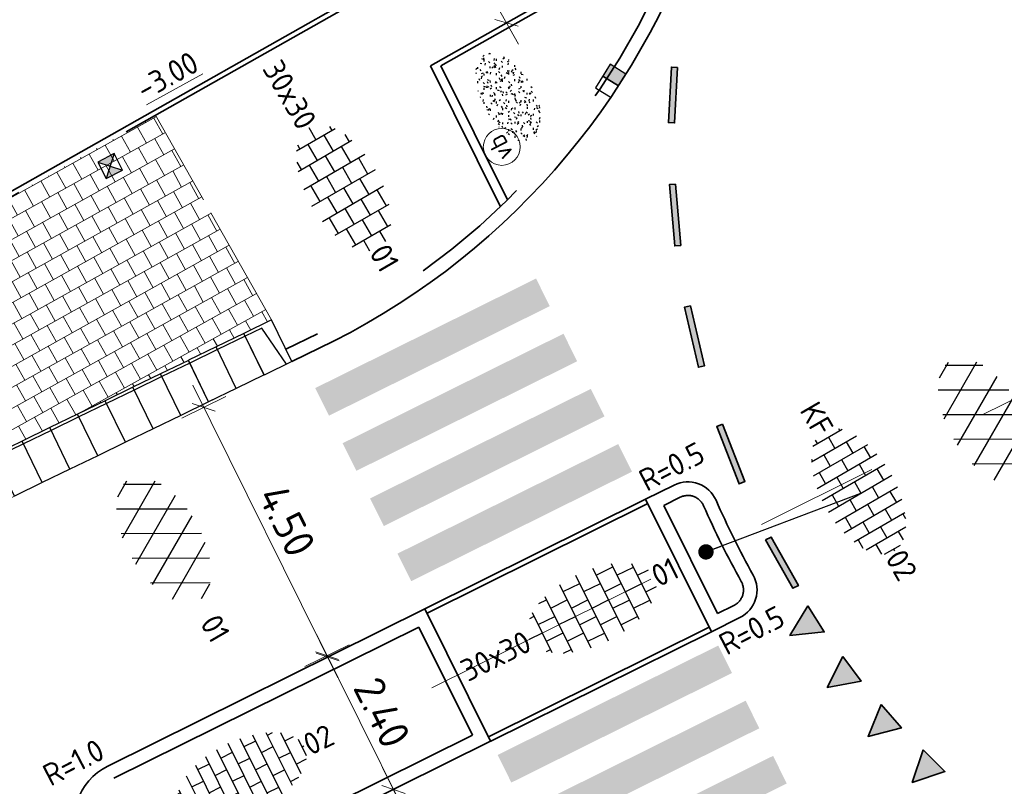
# Model space of a CAD drawing. Header units: metres. Extents: x 111691 to 117439, y 474133 to 478789.
# Tile 96 of 127: x 114183 to 114199, y 476784 to 476797. Entities that reach past the tile are written whole.
import ezdxf
from ezdxf.enums import TextEntityAlignment as Align

# ---------------------------------------------------------------- set-up
doc = ezdxf.new("R2010")
doc.units = ezdxf.units.M
for name, pattern in [('AM-AS', [16, 10, -2, 2, -2]), ('VH-OPSLUITBAND_80X200', [14, 8, -2, 2, -2]), ('VH-RWSBAND', [24, 10, -2, 2, -2, 2, -2, 2, -2]), ('XX-HIDDEN', [4, 2, -2])]:
    doc.linetypes.add(name, pattern=pattern)
doc.layers.get('Defpoints').update_dxf_attribs({"lineweight": 25})
doc.layers.add('N-WE-AM-AS_WEG-G', color=10, linetype='AM-AS', lineweight=18, plot=False)
for name, color, linetype, lineweight in [('N-WE-GR-GRAS-S', 60, 'Continuous', 25), ('N-WE-IE-MEUBILAIR_WEGMEUBILAIR_PAAL-S', 7, 'Continuous', 25), ('N-WE-RI-HWA_KOLK-S', 150, 'Continuous', 25), ('N-WE-VH-HOOGTELABEL-T18', 2, 'Continuous', 18), ('N-WE-VH-KANTOPSLUITING-T18', 10, 'Continuous', 18), ('N-WE-VH-KANTOPSLUITING_ELEMENT_INRIT-S', 1, 'Continuous', 30), ('N-WE-VH-KANTOPSLUITING_OPSLUITBAND_80X200-G', 150, 'VH-OPSLUITBAND_80X200', 35), ('N-WE-VH-KANTOPSLUITING_TROTTOIRBAND_RWS_110 220-G', 210, 'VH-RWSBAND', 35), ('N-WE-VH-KANTOPSLUITING_VOORKANTBAND-G', 7, 'Continuous', 35), ('N-WE-VH-MARKERING_VOP-A', 7, 'Continuous', 25), ('N-WE-VH-MATERIAALGRENS-G', 7, 'XX-HIDDEN', 18), ('N-WE-VH-VERHARDING_ASFALT-S', 7, 'Continuous', 25), ('N-WE-VH-VERHARDING_BETONSTRAATSTEEN-S', 7, 'Continuous', 25), ('N-WE-VH-VERHARDING_TEGEL-S', 7, 'Continuous', 25), ('N-WE-VH-VERHARDING_TEGEL60-A', 252, 'Continuous', 18), ('N-WE-VW-MARKERING-G', 7, 'Continuous', 35), ('X-XX-AL-AANPIJLING-M', 7, 'Continuous', 18), ('X-XX-AL-AANPIJLING_SYMBOLEN-T25', 7, 'Continuous', 25)]:
    doc.layers.add(name, color=color, linetype=linetype, lineweight=lineweight)
doc.layers.add('N-WE-VW-MARKERING_DWARS_DRIEHOEK_5050-A', color=7, linetype='Continuous')
doc.layers.add('N-WE-VW-MARKERING_LANGS_STREEP_11_010-A', color=7, linetype='Continuous')
doc.styles.add('ISO', font='NLCS-ISO.ttf')
doc.styles.add('NLCS-ISO', font='NLCS-ISO.ttf')
doc.styles.add('NLCS-ISO-ANNOTATIEF-T25', font='NLCS-ISO.ttf', dxfattribs={"height": 2.5})
doc.styles.add('NLCS-ISO-M200-T18', font='NLCS-ISO.ttf', dxfattribs={"height": 0.36})
doc.dimstyles.new('M200T25-PIJL', dxfattribs={"dimscale": 0.2, "dimtxt": 2.5, "dimasz": 2, "dimexe": 1, "dimexo": 0.25, "dimgap": 0.75, "dimtad": 1, "dimzin": 0, "dimdsep": 46, "dimtxsty": 'ISO', "dimcen": 0, "dimdle": 1, "dimse1": 1, "dimse2": 1, "dimclrt": 2, "dimazin": 0, "dimtfac": 1, "dimtdec": 4, "dimtmove": 2, "dimatfit": 3, "dimfxl": 1, "dimtolj": 1, "dimtzin": 0, "dimarcsym": 0})
doc.dimstyles.new('NLCS-ANNOTATIEF-T25-SCHRAP_L2_H1', dxfattribs={"dimtxt": 2.5, "dimasz": 1.4, "dimexe": 2, "dimexo": 2, "dimgap": 0.7, "dimtad": 1, "dimzin": 0, "dimdsep": 46, "dimtxsty": 'NLCS-ISO-ANNOTATIEF-T25', "dimblk": 'OBLIQUE', "dimcen": 0, "dimdle": 2, "dimclrd": 256, "dimclre": 256, "dimclrt": 256, "dimadec": 1, "dimazin": 0, "dimtfac": 1, "dimtdec": 3, "dimtofl": 0, "dimtmove": 0, "dimatfit": 3, "dimldrblk": 'OBLIQUE', "dimfxl": 2, "dimfxlon": 1, "dimtfillclr": 256, "dimtolj": 1, "dimtzin": 0, "dimlwd": -1, "dimlwe": -1, "dimarcsym": 0})

# ---------------------------------------------------------------- blocks, each defined once
blk = doc.blocks.new('N-SVH-INRITELEMENT_130 150_180X750X500_RECHTS')
for p, q in [((0, 0), (0, 0.75)), ((0.5, 0.75), (0, 0.75)), ((0.3, 0.7), (0, 0.7)), ((0.405, 0), (0.3, 0.7)), ((0.5, 0), (0.5, 0.75)), ((0.5, 0), (0, 0))]:
    blk.add_line(p, q)
blk = doc.blocks.new('N-SVH-INRITELEMENT_130 150_180X750X500_MIDDEN')
for p, q in [((0, 0), (0, 0.75)), ((0.5, 0.75), (0, 0.75)), ((0.5, 0.7), (0, 0.7)), ((0.5, 0), (0.5, 0.75)), ((0.5, 0), (0, 0))]:
    blk.add_line(p, q)
blk = doc.blocks.new('_Oblique')
at = {"color": 0, "linetype": 'ByBlock', "lineweight": -2}
blk.add_line((-0.5, -0.5), (0.5, 0.5), dxfattribs=at)
blk = doc.blocks.new('*D274')
at = {"layer": 'Defpoints', "color": 0, "transparency": 16777216}
for p in [(114190.464, 476797.865), (114189.23, 476797.167), (114189.969, 476795.861)]:
    blk.add_point(p, dxfattribs=at)
at = {"layer": 'X-XX-AL-AANPIJLING-M', "transparency": 16777216}
for p, q in [((114191.399, 476796.211), (114190.267, 476798.213)), ((114190.116, 476797.668), (114190.812, 476798.062)), ((114190.854, 476796.362), (114191.551, 476796.756))]:
    blk.add_line(p, q, dxfattribs=at)
at = {"layer": 'X-XX-AL-AANPIJLING-M', "transparency": 16777216, "xscale": 0.28, "yscale": 0.28, "zscale": 0.28}
for p, rotation in [((114190.464, 476797.865), 119.4960953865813), ((114191.202, 476796.559), 299.4960953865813)]:
    blk.add_blockref('_Oblique', p, dxfattribs=dict(at, rotation=rotation))
at = {"layer": 'X-XX-AL-AANPIJLING-M', "transparency": 16777216, "insert": (114191.173, 476797.404), "char_height": 0.5, "attachment_point": 5, "rotation": 299.4961, "style": 'NLCS-ISO-ANNOTATIEF-T25', "bg_fill": 3, "box_fill_scale": 1.1, "bg_fill_color": 256, "bg_fill_true_color": 13158600, "bg_fill_transparency": 0}
blk.add_mtext('\\A1;1.50', dxfattribs=at)
blk = doc.blocks.new('SVH-ASFALT-SO')
at = {"ltscale": 0.1}
for p, q in [((-1.91, 0.692), (0.948, 5.641)), ((0, 0), (3.268, 5.66)), ((4.868, 0.122), (1.647, 5.7)), ((-3.364, 2.174), (-1.828, 4.834)), ((2.754, -0.217), (-0.469, 5.365)), ((2.176, -0.232), (5.322, 5.217)), ((6.701, 0.946), (4.043, 5.55)), ((0.361, -0.072), (-2.305, 4.546)), ((4.657, 0.065), (7.07, 4.246)), ((7.828, 2.995), (7.146, 4.176)), ((-2.72, 1.264), (-3.454, 2.536))]:
    blk.add_line(p, q, dxfattribs=at)
at = {"style": 'NLCS-ISO'}
blk.add_attdef('KLEUR', text='', height=1.8, dxfattribs=at).set_placement((9.486, 2.741), align=Align.MIDDLE_LEFT)
at = {"style": 'NLCS-ISO', "flags": 1}
blk.add_attdef('FUNCTIE', text='', height=1.8, dxfattribs=at).set_placement((0.116, -3.585), align=Align.MIDDLE_CENTER)
blk = doc.blocks.new('SVH-BSS_KEIFORMAAT_HALFST-SO')
at = {"ltscale": 0.1}
for p, q in [((-3.15, -2.631), (-3.15, 2.46)), ((-2.1, -2.891), (-2.1, 2.72)), ((-1.05, -3.027), (-1.05, 2.856)), ((0, -3.056), (0, 2.885)), ((1.05, -2.982), (1.05, 2.81)), ((2.1, -2.795), (2.1, 2.624)), ((-4.2, -2.203), (-4.2, 2.032)), ((-3.15, 2.1), (-2.1, 2.1)), ((-1.05, 2.1), (0, 2.1)), ((1.05, 2.1), (2.1, 2.1)), ((3.15, -2.47), (3.15, 2.299)), ((3.15, 2.1), (3.607, 2.1)), ((4.2, -1.936), (4.2, 1.765)), ((-5.458, 1.05), (-5.25, 1.05)), ((-5.25, -1.455), (-5.25, 1.284)), ((-4.2, 1.05), (-3.15, 1.05)), ((-2.1, 1.05), (-1.05, 1.05)), ((0, 1.05), (1.05, 1.05)), ((2.1, 1.05), (3.15, 1.05)), ((4.2, 1.05), (5.001, 1.05)), ((-5.25, 0), (-4.2, 0)), ((-3.15, 0), (-2.1, 0)), ((-1.05, 0), (0, 0)), ((1.05, 0), (2.1, 0)), ((3.15, 0), (4.2, 0)), ((5.25, -0.829), (5.25, 0.658)), ((5.25, 0), (5.427, 0)), ((-5.581, -1.05), (-5.25, -1.05)), ((-4.2, -1.05), (-3.15, -1.05)), ((-2.1, -1.05), (-1.05, -1.05)), ((0, -1.05), (1.05, -1.05)), ((2.1, -1.05), (3.15, -1.05)), ((4.2, -1.05), (5.124, -1.05)), ((-4.39, -2.1), (-4.2, -2.1)), ((-3.15, -2.1), (-2.1, -2.1)), ((-1.05, -2.1), (0, -2.1)), ((1.05, -2.1), (2.1, -2.1)), ((3.15, -2.1), (3.933, -2.1))]:
    blk.add_line(p, q, dxfattribs=at)
at = {"style": 'NLCS-ISO'}
blk.add_attdef('FORMAAT', text='', height=1.8, dxfattribs=at).set_placement((-5.681, -0.086), align=Align.MIDDLE_RIGHT)
blk.add_attdef('KLEUR', text='', height=1.8, dxfattribs=at).set_placement((5.527, -0.086), align=Align.MIDDLE_LEFT)
at = {"style": 'NLCS-ISO', "flags": 1}
blk.add_attdef('FUNCTIE', text='', height=1.8, dxfattribs=at).set_placement((0.116, -3.585), align=Align.MIDDLE_CENTER)
blk = doc.blocks.new('SGR-GRAS_01-SO')
at = {"ltscale": 0.1}
for p, q in [((-0.939, 0.84), (-1.004, 0.878)), ((-0.892, 0.812), (-0.817, 0.812)), ((-0.576, 0.919), (-0.64, 0.957)), ((-0.562, 0.919), (-0.509, 0.972)), ((-0.427, 0.785), (-0.499, 0.804)), ((-0.317, 0.812), (-0.242, 0.812)), ((-0.278, 0.735), (-0.291, 0.809)), ((-0.212, 0.998), (-0.269, 1.031)), ((0.073, 0.993), (0.138, 1.031)), ((0.239, 0.923), (0.312, 0.942)), ((0.258, 0.812), (0.333, 0.812)), ((0.317, 0.814), (0.304, 0.888)), ((0.594, 0.925), (0.522, 0.945)), ((0.649, 0.79), (0.584, 0.827)), ((0.833, 0.812), (0.908, 0.812)), ((0.912, 0.894), (0.907, 0.925)), ((0.927, 0.764), (0.992, 0.802)), ((1.012, 0.869), (0.947, 0.906)), ((-1.448, 0.644), (-1.521, 0.664)), ((-1.469, 0.576), (-1.482, 0.65)), ((-1.427, 0.476), (-1.354, 0.496)), ((-1.302, 0.761), (-1.324, 0.774)), ((-1.284, 0.684), (-1.278, 0.759)), ((-1.167, 0.395), (-1.232, 0.432)), ((-1.154, 0.647), (-1.207, 0.7)), ((-0.968, 0.512), (-0.915, 0.565)), ((-0.893, 0.496), (-0.965, 0.515)), ((-0.923, 0.418), (-0.858, 0.456)), ((-0.873, 0.655), (-0.886, 0.729)), ((-0.871, 0.625), (-0.799, 0.644)), ((-0.804, 0.474), (-0.869, 0.511)), ((-0.73, 0.647), (-0.783, 0.7)), ((-0.689, 0.607), (-0.682, 0.682)), ((-0.441, 0.553), (-0.506, 0.59)), ((-0.425, 0.706), (-0.36, 0.743)), ((-0.305, 0.647), (-0.358, 0.7)), ((-0.316, 0.774), (-0.244, 0.793)), ((-0.078, 0.632), (-0.143, 0.669)), ((-0.093, 0.53), (-0.087, 0.604)), ((-0.002, 0.47), (0.071, 0.489)), ((0.128, 0.636), (0.056, 0.656)), ((0.119, 0.647), (0.066, 0.7)), ((0.286, 0.711), (0.221, 0.748)), ((0.322, 0.565), (0.375, 0.618)), ((0.429, 0.477), (0.494, 0.514)), ((0.543, 0.647), (0.49, 0.7)), ((0.502, 0.452), (0.509, 0.527)), ((0.554, 0.619), (0.626, 0.638)), ((0.684, 0.487), (0.611, 0.507)), ((0.784, 0.423), (0.719, 0.461)), ((0.967, 0.647), (0.914, 0.7)), ((1.012, 0.328), (0.999, 0.402)), ((1.15, 0.777), (1.077, 0.796)), ((1.147, 0.502), (1.082, 0.54)), ((1.098, 0.375), (1.104, 0.45)), ((1.109, 0.767), (1.182, 0.787)), ((1.392, 0.647), (1.339, 0.7)), ((1.424, 0.463), (1.496, 0.483)), ((1.51, 0.581), (1.445, 0.619)), ((1.607, 0.407), (1.594, 0.481)), ((-1.964, -0.07), (-1.977, 0.004)), ((-1.93, 0.188), (-1.925, 0.244)), ((-1.893, 0.237), (-1.921, 0.253)), ((-1.668, 0.023), (-1.595, 0.043)), ((-1.596, 0.241), (-1.649, 0.294)), ((-1.53, 0.316), (-1.595, 0.353)), ((-1.517, 0.187), (-1.442, 0.187)), ((-1.358, 0.206), (-1.431, 0.226)), ((-1.421, 0.131), (-1.356, 0.168)), ((-1.369, 0.009), (-1.382, 0.083)), ((-1.375, 0.106), (-1.322, 0.159)), ((-1.334, 0.111), (-1.328, 0.186)), ((-1.172, 0.241), (-1.225, 0.294)), ((-1.112, 0.172), (-1.04, 0.192)), ((-1.032, 0.028), (-1.097, 0.066)), ((-0.942, 0.187), (-0.867, 0.187)), ((-0.803, 0.057), (-0.875, 0.077)), ((-0.747, 0.241), (-0.8, 0.294)), ((-0.773, 0.089), (-0.786, 0.163)), ((-0.739, 0.034), (-0.732, 0.109)), ((-0.669, 0.107), (-0.734, 0.145)), ((-0.557, 0.321), (-0.485, 0.34)), ((-0.337, 0.347), (-0.41, 0.366)), ((-0.323, 0.241), (-0.376, 0.294)), ((-0.306, 0.186), (-0.371, 0.224)), ((-0.367, 0.187), (-0.292, 0.187)), ((-0.243, 0.017), (-0.17, 0.036)), ((-0.178, 0.169), (-0.191, 0.242)), ((-0.143, -0.043), (-0.137, 0.032)), ((-0.085, 0.159), (-0.032, 0.212)), ((-0.069, 0.189), (-0.004, 0.227)), ((0.057, 0.265), (-0.008, 0.303)), ((0.101, 0.241), (0.048, 0.294)), ((0.218, 0.198), (0.146, 0.217)), ((0.208, 0.187), (0.283, 0.187)), ((0.313, 0.166), (0.385, 0.185)), ((0.42, 0.344), (0.355, 0.382)), ((0.417, 0.248), (0.404, 0.322)), ((0.526, 0.241), (0.472, 0.294)), ((0.555, -0.022), (0.49, 0.015)), ((0.774, 0.049), (0.701, 0.069)), ((0.783, 0.187), (0.858, 0.187)), ((0.918, 0.057), (0.853, 0.094)), ((0.868, 0.315), (0.941, 0.334)), ((0.95, 0.241), (0.897, 0.294)), ((1.239, 0.338), (1.167, 0.358)), ((1.183, 0.011), (1.255, 0.03)), ((1.206, 0.212), (1.259, 0.265)), ((1.282, 0.136), (1.217, 0.173)), ((1.283, 0.248), (1.348, 0.286)), ((1.374, 0.241), (1.321, 0.294)), ((1.358, 0.187), (1.433, 0.187)), ((1.645, 0.215), (1.58, 0.252)), ((1.693, 0.298), (1.7, 0.373)), ((1.795, 0.19), (1.722, 0.209)), ((1.738, 0.159), (1.81, 0.179)), ((1.798, 0.241), (1.745, 0.294)), ((1.933, 0.187), (1.948, 0.187)), ((-1.918, -0.157), (-1.854, -0.119)), ((-1.824, -0.083), (-1.897, -0.064)), ((-1.759, -0.13), (-1.823, -0.092)), ((-1.782, -0.301), (-1.729, -0.248)), ((-1.613, -0.166), (-1.667, -0.113)), ((-1.395, -0.051), (-1.46, -0.013)), ((-1.385, -0.462), (-1.378, -0.387)), ((-1.353, -0.281), (-1.281, -0.261)), ((-1.269, -0.232), (-1.341, -0.212)), ((-1.261, -0.417), (-1.326, -0.38)), ((-1.189, -0.166), (-1.242, -0.113)), ((-1.065, -0.386), (-1, -0.348)), ((-0.897, -0.338), (-0.962, -0.301)), ((-0.765, -0.166), (-0.818, -0.113)), ((-0.798, -0.132), (-0.726, -0.112)), ((-0.713, -0.381), (-0.786, -0.361)), ((-0.534, -0.259), (-0.599, -0.222)), ((-0.567, -0.098), (-0.502, -0.061)), ((-0.491, -0.248), (-0.438, -0.195)), ((-0.341, -0.166), (-0.394, -0.113)), ((-0.248, -0.091), (-0.32, -0.072)), ((-0.171, -0.18), (-0.236, -0.143)), ((-0.078, -0.398), (-0.091, -0.324)), ((0.084, -0.166), (0.031, -0.113)), ((0.072, -0.287), (0.144, -0.268)), ((0.192, -0.101), (0.127, -0.064)), ((0.308, -0.24), (0.235, -0.221)), ((0.287, -0.327), (0.352, -0.289)), ((0.452, -0.12), (0.459, -0.046)), ((0.508, -0.166), (0.455, -0.113)), ((0.517, -0.318), (0.504, -0.244)), ((0.69, -0.389), (0.625, -0.351)), ((0.627, -0.138), (0.7, -0.119)), ((0.785, -0.039), (0.85, -0.002)), ((0.863, -0.389), (0.791, -0.37)), ((0.799, -0.195), (0.852, -0.142)), ((0.932, -0.166), (0.879, -0.113)), ((1.053, -0.31), (0.988, -0.272)), ((1.048, -0.198), (1.054, -0.123)), ((1.112, -0.239), (1.099, -0.165)), ((1.329, -0.1), (1.256, -0.08)), ((1.356, -0.166), (1.303, -0.113)), ((1.416, -0.231), (1.351, -0.193)), ((1.497, -0.293), (1.569, -0.274)), ((1.639, -0.268), (1.704, -0.231)), ((1.643, -0.275), (1.65, -0.2)), ((1.707, -0.159), (1.694, -0.085)), ((1.779, -0.152), (1.715, -0.114)), ((1.781, -0.166), (1.728, -0.113)), ((1.884, -0.248), (1.812, -0.229)), ((-1.624, -0.496), (-1.689, -0.459)), ((-1.631, -0.572), (-1.684, -0.519)), ((-1.567, -0.438), (-1.492, -0.438)), ((-1.535, -0.657), (-1.498, -0.636)), ((-1.269, -0.557), (-1.282, -0.483)), ((-1.207, -0.572), (-1.26, -0.519)), ((-1.179, -0.67), (-1.252, -0.651)), ((-1.126, -0.784), (-1.191, -0.746)), ((-1.039, -0.585), (-0.967, -0.565)), ((-0.992, -0.438), (-0.917, -0.438)), ((-0.898, -0.654), (-0.845, -0.601)), ((-0.783, -0.572), (-0.836, -0.519)), ((-0.763, -0.705), (-0.828, -0.667)), ((-0.789, -0.539), (-0.782, -0.464)), ((-0.674, -0.477), (-0.687, -0.403)), ((-0.484, -0.436), (-0.411, -0.416)), ((-0.399, -0.626), (-0.464, -0.588)), ((-0.417, -0.438), (-0.342, -0.438)), ((-0.358, -0.572), (-0.411, -0.519)), ((-0.158, -0.529), (-0.23, -0.51)), ((-0.211, -0.614), (-0.146, -0.577)), ((-0.193, -0.616), (-0.187, -0.541)), ((-0.169, -0.74), (-0.097, -0.72)), ((-0.036, -0.547), (-0.101, -0.509)), ((0.066, -0.572), (0.013, -0.519)), ((0.158, -0.438), (0.233, -0.438)), ((0.327, -0.468), (0.262, -0.43)), ((0.397, -0.678), (0.325, -0.659)), ((0.386, -0.591), (0.459, -0.572)), ((0.393, -0.601), (0.446, -0.548)), ((0.462, -0.834), (0.397, -0.797)), ((0.402, -0.693), (0.409, -0.618)), ((0.49, -0.572), (0.437, -0.519)), ((0.733, -0.438), (0.808, -0.438)), ((0.825, -0.755), (0.76, -0.718)), ((0.914, -0.572), (0.861, -0.519)), ((0.942, -0.442), (1.014, -0.423)), ((0.998, -0.77), (1.004, -0.696)), ((1.188, -0.676), (1.123, -0.639)), ((1.141, -0.556), (1.206, -0.518)), ((1.212, -0.805), (1.199, -0.731)), ((1.256, -0.746), (1.328, -0.727)), ((1.339, -0.572), (1.286, -0.519)), ((1.308, -0.438), (1.383, -0.438)), ((1.419, -0.538), (1.346, -0.518)), ((1.551, -0.597), (1.486, -0.56)), ((1.684, -0.547), (1.736, -0.495)), ((1.713, -0.522), (1.71, -0.519)), ((-0.836, -0.943), (-0.853, -0.926)), ((-0.725, -0.889), (-0.652, -0.869)), ((-0.709, -0.902), (-0.644, -0.864)), ((-0.624, -0.819), (-0.696, -0.799)), ((-0.582, -0.994), (-0.587, -0.97)), ((-0.376, -0.979), (-0.429, -0.926)), ((-0.265, -0.992), (-0.33, -0.955)), ((-0.068, -0.968), (-0.141, -0.948)), ((-0.014, -1.008), (0.039, -0.955)), ((0.048, -0.979), (-0.005, -0.926)), ((0.021, -0.964), (0.008, -0.89)), ((0.099, -0.913), (0.034, -0.876)), ((0.172, -1.037), (0.218, -1.024)), ((0.472, -0.979), (0.419, -0.926)), ((0.617, -0.884), (0.604, -0.81)), ((0.643, -0.843), (0.708, -0.806)), ((0.701, -0.895), (0.773, -0.876)), ((0.856, -0.938), (0.844, -0.926)), ((0.953, -0.827), (0.88, -0.808))]:
    blk.add_line(p, q, dxfattribs=at)
at = {"ltscale": 0.1, "style": 'NLCS-ISO'}
blk.add_attdef('TYPE', text='', height=0.5, dxfattribs=at).set_placement((3.471, -0.016), align=Align.MIDDLE_CENTER)
blk = doc.blocks.new('SVH-TEGEL_300X300_DUN_HALFST-SO')
for p, q in [((-3, -2.521), (-3, 2.521)), ((-1.5, -2.866), (-1.5, 2.866)), ((0, -2.973), (0, 2.973)), ((1.5, -2.866), (1.5, 2.866)), ((3, -2.521), (3, 2.521)), ((-4.5, -1.802), (-4.5, 1.802)), ((-3.698, 2.25), (-3, 2.25)), ((-1.5, 2.25), (0, 2.25)), ((1.5, 2.25), (3, 2.25)), ((4.5, -1.802), (4.5, 1.802)), ((-4.885, 1.5), (-4.5, 1.5)), ((-3, 1.5), (-1.5, 1.5)), ((0, 1.5), (1.5, 1.5)), ((3, 1.5), (4.5, 1.5)), ((-5.658, 0), (-4.5, 0)), ((-4.5, 0.75), (-3, 0.75)), ((-3, 0), (-1.5, 0)), ((-1.5, 0.75), (0, 0.75)), ((0, 0), (1.5, 0)), ((1.5, 0.75), (3, 0.75)), ((3, 0), (4.5, 0)), ((4.5, 0.75), (5.475, 0.75)), ((-4.5, -0.75), (-3, -0.75)), ((-1.5, -0.75), (0, -0.75)), ((1.5, -0.75), (3, -0.75)), ((4.5, -0.75), (5.475, -0.75)), ((-4.885, -1.5), (-4.5, -1.5)), ((-3, -1.5), (-1.5, -1.5)), ((0, -1.5), (1.5, -1.5)), ((3, -1.5), (4.5, -1.5)), ((-3.698, -2.25), (-3, -2.25)), ((-1.5, -2.25), (0, -2.25)), ((1.5, -2.25), (3, -2.25))]:
    blk.add_line(p, q)
at = {"style": 'NLCS-ISO'}
blk.add_attdef('FORMAAT', text='', height=1.8, dxfattribs=at).set_placement((-5.758, 0), align=Align.MIDDLE_RIGHT)
blk.add_attdef('KLEUR', text='', height=1.8, dxfattribs=at).set_placement((5.575, 0), align=Align.MIDDLE_LEFT)
at = {"style": 'NLCS-ISO', "flags": 1}
blk.add_attdef('FUNCTIE', text='', height=1.8, dxfattribs=at).set_placement((0.116, -3.585), align=Align.MIDDLE_CENTER)
blk = doc.blocks.new('*D284')
at = {"layer": 'Defpoints', "color": 0, "transparency": 16777216}
for p in [(114190.949, 476784.901), (114189.368, 476784.116), (114192.728, 476781.318)]:
    blk.add_point(p, dxfattribs=at)
at = {"layer": 'X-XX-AL-AANPIJLING-M', "transparency": 16777216}
for p, q in [((114191.324, 476780.175), (114189.19, 476784.474)), ((114189.727, 476784.294), (114189.01, 476783.938)), ((114191.505, 476780.711), (114190.788, 476780.355))]:
    blk.add_line(p, q, dxfattribs=at)
at = {"layer": 'X-XX-AL-AANPIJLING-M', "transparency": 16777216, "xscale": 0.28, "yscale": 0.28, "zscale": 0.28}
for p, rotation in [((114189.368, 476784.116), 116.3957517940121), ((114191.147, 476780.533), 296.3957517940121)]:
    blk.add_blockref('_Oblique', p, dxfattribs=dict(at, rotation=rotation))
at = {"layer": 'X-XX-AL-AANPIJLING-M', "transparency": 16777216, "insert": (114190.607, 476782.498), "char_height": 0.5, "attachment_point": 5, "rotation": 296.3958, "style": 'NLCS-ISO-ANNOTATIEF-T25'}
blk.add_mtext('\\A1;4.00', dxfattribs=at)
blk = doc.blocks.new('*D285')
at = {"layer": 'Defpoints', "color": 0, "transparency": 16777216}
for p in [(114187.866, 476791.101), (114186.29, 476790.32), (114189.866, 476787.07)]:
    blk.add_point(p, dxfattribs=at)
at = {"layer": 'X-XX-AL-AANPIJLING-M', "transparency": 16777216}
for p, q in [((114188.468, 476785.93), (114186.112, 476790.678)), ((114186.649, 476790.497), (114185.932, 476790.142)), ((114188.649, 476786.466), (114187.932, 476786.111))]:
    blk.add_line(p, q, dxfattribs=at)
at = {"layer": 'X-XX-AL-AANPIJLING-M', "transparency": 16777216, "xscale": 0.28, "yscale": 0.28, "zscale": 0.28}
for p, rotation in [((114186.29, 476790.32), 116.3888530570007), ((114188.29, 476786.288), 296.3888530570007)]:
    blk.add_blockref('_Oblique', p, dxfattribs=dict(at, rotation=rotation))
at = {"layer": 'X-XX-AL-AANPIJLING-M', "transparency": 16777216, "insert": (114187.64, 476788.477), "char_height": 0.5, "attachment_point": 5, "rotation": 296.3889, "style": 'NLCS-ISO-ANNOTATIEF-T25'}
blk.add_mtext('\\A1;4.50', dxfattribs=at)
blk = doc.blocks.new('*D286')
at = {"layer": 'Defpoints', "color": 0, "transparency": 16777216}
for p in [(114188.301, 476786.266), (114188.301, 476786.266), (114189.368, 476784.116)]:
    blk.add_point(p, dxfattribs=at)
at = {"layer": 'X-XX-AL-AANPIJLING-M', "transparency": 16777216}
for p, q in [((114189.546, 476783.758), (114188.124, 476786.624)), ((114188.301, 476786.266), (114188.66, 476786.444)), ((114189.368, 476784.116), (114189.727, 476784.294))]:
    blk.add_line(p, q, dxfattribs=at)
at = {"layer": 'X-XX-AL-AANPIJLING-M', "transparency": 16777216, "xscale": 0.28, "yscale": 0.28, "zscale": 0.28}
for p, rotation in [((114188.301, 476786.266), 116.3957517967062), ((114189.368, 476784.116), 296.3957517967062)]:
    blk.add_blockref('_Oblique', p, dxfattribs=dict(at, rotation=rotation))
at = {"layer": 'X-XX-AL-AANPIJLING-M', "transparency": 16777216, "insert": (114189.184, 476785.364), "char_height": 0.5, "attachment_point": 5, "rotation": 296.3958, "style": 'NLCS-ISO-ANNOTATIEF-T25'}
blk.add_mtext('\\A1;2.40', dxfattribs=at)
blk = doc.blocks.new('N-SRI-KOLK_RWS-SO')
at = {"ltscale": 0.1}
blk.add_hatch(color=256, dxfattribs=at).paths.add_polyline_path([(0, 0), (1.125, 0), (1.125, 1.5), (0, 1.5)])
blk.add_line((0, 0), (0, 1.5), dxfattribs=at)
at = {"flags": 128}
blk.add_lwpolyline([(-1.125, 0), (1.125, 0), (1.125, 1.5), (-1.125, 1.5)], close=True, dxfattribs=at)
at = {"ltscale": 0.1, "flags": 128}
blk.add_lwpolyline([(0, 0), (1.125, 0), (1.125, 1.5), (0, 1.5)], close=True, dxfattribs=at)
blk = doc.blocks.new('N-SRI-KOLK_STRAAT_300X300-SO')
h = blk.add_hatch(color=256)
h.dxf.hatch_style = 1
h.paths.add_polyline_path([(0.75, 1.5), (-0.75, 1.5), (0, 0.75)])
h.paths.add_polyline_path([(0, 0.75), (-0.75, 0), (0.75, 0)])
for p, q in [((-0.75, 0), (0.75, 1.5)), ((0.75, 0), (-0.75, 1.5))]:
    blk.add_line(p, q)
at = {"flags": 128}
blk.add_lwpolyline([(-0.75, 0), (0.75, 0), (0.75, 1.5), (-0.75, 1.5)], close=True, dxfattribs=at)
blk = doc.blocks.new('SIE-WEG_PAAL_VERKEERSBORD-SO')
at = {"color": 0, "linetype": 'ByBlock', "lineweight": 18}
blk.add_circle((0, 0), 1.5, dxfattribs=at)
at = {"color": 0, "linetype": 'ByBlock', "lineweight": 18, "style": 'NLCS-ISO'}
blk.add_text('vb', height=1.5, dxfattribs=at).set_placement((0, 0.132), align=Align.MIDDLE_CENTER)

msp = doc.modelspace()

# ---------------------------------------------------------------- hatches: boundary and pattern name
at = {"layer": 'N-WE-VH-MARKERING_VOP-A'}
h = msp.add_hatch(color=256, dxfattribs=at)
h.dxf.hatch_style = 1
h.paths.add_polyline_path([(114193.238, 476789.274), (114193.016, 476789.722), (114189.434, 476787.944), (114189.657, 476787.497)])
h.paths.add_polyline_path([(114192.793, 476790.17), (114192.571, 476790.618), (114188.989, 476788.84), (114189.212, 476788.392)])
h.paths.add_polyline_path([(114192.349, 476791.066), (114192.127, 476791.513), (114188.544, 476789.736), (114188.767, 476789.288)])
h.paths.add_polyline_path([(114191.904, 476791.961), (114191.682, 476792.409), (114188.099, 476790.631), (114188.322, 476790.183)])
h = msp.add_hatch(color=256, dxfattribs=at)
h.dxf.hatch_style = 1
h.paths.add_polyline_path([(114196.194, 476783.317), (114195.972, 476783.765), (114192.394, 476781.989), (114192.616, 476781.541)])
h.paths.add_polyline_path([(114195.75, 476784.213), (114195.528, 476784.661), (114191.949, 476782.885), (114192.171, 476782.437)])
h.paths.add_polyline_path([(114195.305, 476785.109), (114195.083, 476785.557), (114191.504, 476783.78), (114191.726, 476783.332)])
h.paths.add_polyline_path([(114194.861, 476786.005), (114194.638, 476786.452), (114191.059, 476784.676), (114191.281, 476784.228)])
at = {"layer": 'N-WE-VH-VERHARDING_TEGEL60-A'}
h = msp.add_hatch(dxfattribs=at)
h.set_pattern_fill('AVH-TEGEL_300X300_HALFST-SO', color=256, angle=-181, pattern_type=2)
h.set_pattern_definition([(119.111784, (112611.52067, 477824.6286), (-0.277005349, 0.189124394), [0.3, -0.3]), (209.111784, (112611.52067, 477824.6286), (0.14595452, -0.262101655), [])])
h.paths.add_polyline_path([(114185.591, 476790.863), (114186.04, 476791.081), (114186.49, 476791.3), (114186.94, 476791.518), (114187.39, 476791.737), (114186.287, 476793.687), (114185.509, 476795.062), (114182.121, 476793.146), (114183.917, 476790.05), (114184.241, 476790.208), (114184.691, 476790.426), (114185.141, 476790.645)])
h.paths.add_polyline_path([(114181.543, 476788.897), (114181.992, 476789.116), (114182.442, 476789.334), (114182.892, 476789.552), (114183.342, 476789.771), (114183.791, 476789.989), (114183.917, 476790.05), (114182.121, 476793.146), (114175.15, 476789.202), (114175.088, 476789.167), (114175.825, 476787.861), (114176.595, 476786.495), (114177.045, 476786.713), (114177.495, 476786.932), (114177.944, 476787.15), (114178.394, 476787.368), (114178.844, 476787.587), (114179.294, 476787.805), (114179.744, 476788.024), (114180.193, 476788.242), (114180.643, 476788.46), (114181.093, 476788.679)])
at = {"layer": 'N-WE-VW-MARKERING_DWARS_DRIEHOEK_5050-A'}
h = msp.add_hatch(color=256, dxfattribs=at)
h.dxf.hatch_style = 1
h.paths.add_polyline_path([(114196.09, 476787.095), (114196.358, 476786.673), (114195.802, 476786.616)])
h = msp.add_hatch(color=256, dxfattribs=at)
h.dxf.hatch_style = 1
h.paths.add_polyline_path([(114196.658, 476786.272), (114196.957, 476785.872), (114196.407, 476785.773)])
h = msp.add_hatch(color=256, dxfattribs=at)
h.dxf.hatch_style = 1
h.paths.add_polyline_path([(114197.284, 476785.493), (114197.611, 476785.115), (114197.069, 476784.977)])
h = msp.add_hatch(color=256, dxfattribs=at)
h.dxf.hatch_style = 1
h.paths.add_polyline_path([(114197.964, 476784.76), (114198.317, 476784.406), (114197.786, 476784.23)])
at = {"layer": 'N-WE-VW-MARKERING_LANGS_STREEP_11_010-A'}
h = msp.add_hatch(color=256, dxfattribs=at)
h.dxf.hatch_style = 1
h.paths.add_polyline_path([(114193.979, 476795.836), (114193.879, 476795.842), (114193.831, 476794.94), (114193.931, 476794.935)])
h = msp.add_hatch(color=256, dxfattribs=at)
h.dxf.hatch_style = 1
h.paths.add_polyline_path([(114193.945, 476793.942), (114193.846, 476793.934), (114193.932, 476792.938), (114194.031, 476792.946)])
h = msp.add_hatch(color=256, dxfattribs=at)
h.dxf.hatch_style = 1
h.paths.add_polyline_path([(114194.187, 476791.966), (114194.089, 476791.943), (114194.316, 476790.969), (114194.414, 476790.992)])
h = msp.add_hatch(color=256, dxfattribs=at)
h.dxf.hatch_style = 1
h.paths.add_polyline_path([(114194.707, 476790.044), (114194.614, 476790.008), (114194.977, 476789.076), (114195.071, 476789.112)])
h = msp.add_hatch(color=256, dxfattribs=at)
h.dxf.hatch_style = 1
h.paths.add_polyline_path([(114195.407, 476788.17), (114195.498, 476788.212), (114195.939, 476787.425), (114195.849, 476787.382)])

# ---------------------------------------------------------------- linework, layer by layer
at = {"layer": 'N-WE-AM-AS_WEG-G', "flags": 128}
msp.add_lwpolyline([(114211.057, 476819.223), (114211.918, 476817.602, 0.163132), (114216.529, 476813.227, -1.027398), (114198.235, 476776.552, 0.234567), (114189.345, 476776.809), (114179.554, 476772.296)], format="xyb", dxfattribs=at)
at = {"layer": 'N-WE-AM-AS_WEG-G'}
msp.add_lwpolyline([(114207.878, 476794.642), (114189.991, 476785.764)], dxfattribs=at)
at = {"layer": 'N-WE-VH-KANTOPSLUITING_OPSLUITBAND_80X200-G'}
for points in [[(114188.705, 476805.639), (114192.212, 476799.523, -0.415639), (114191.994, 476798.73), (114175.15, 476789.202), (114168.27, 476785.322)], [(114191.877, 476803.129), (114193.514, 476800.268, -0.415639), (114192.732, 476797.425), (114189.969, 476795.861)]]:
    msp.add_lwpolyline(points, format="xyb", dxfattribs=at)
at = {"layer": 'N-WE-VH-KANTOPSLUITING_OPSLUITBAND_80X200-G', "flags": 128}
for points in [[(114189.913, 476786.976), (114193.496, 476788.755)], [(114194.492, 476786.748), (114190.912, 476784.971)]]:
    msp.add_lwpolyline(points, dxfattribs=at)
at = {"layer": 'N-WE-VH-KANTOPSLUITING_TROTTOIRBAND_RWS_110 220-G', "flags": 128}
msp.add_lwpolyline([(114192.012, 476803.233), (114194.98, 476801.178, -0.336167), (114195.085, 476800.856, 0.042885), (114194.254, 476798.717, -0.205434), (114188.299, 476791.589), (114187.621, 476791.26)], format="xyb", dxfattribs=at)
msp.add_lwpolyline([(114191.104, 476793.574), (114189.969, 476795.861)], dxfattribs=at)
for points in [[(114194.401, 476788.721, 0.023346), (114195.012, 476787.49, -0.427954), (114194.892, 476787.103), (114194.626, 476786.971), (114193.755, 476788.727), (114194.021, 476788.859, -0.427954)], [(114184.831, 476784.298), (114189.778, 476786.753), (114190.649, 476784.997), (114185.692, 476782.537, -0.423029), (114184.636, 476782.91), (114184.469, 476783.274, -0.405453)]]:
    msp.add_lwpolyline(points, format="xyb", close=True, dxfattribs=at)
at = {"layer": 'N-WE-VH-KANTOPSLUITING_VOORKANTBAND-G', "flags": 128}
msp.add_lwpolyline([(114188.738, 476805.909, 0.037084), (114189.42, 476805.339), (114190.758, 476804.381), (114191.25, 476804.029), (114195.105, 476801.359, -0.344925), (114195.288, 476800.77, 0.043118), (114194.465, 476798.655, -0.20549), (114188.397, 476791.392), (114187.717, 476791.062)], format="xyb", dxfattribs=at)
at = {"layer": 'N-WE-VH-KANTOPSLUITING_VOORKANTBAND-G'}
for points in [[(114188.618, 476805.642), (114192.142, 476799.484, -0.415639), (114191.954, 476798.8), (114175.11, 476789.272), (114168.093, 476785.314)], [(114191.967, 476803.133), (114193.583, 476800.308, -0.415639), (114192.772, 476797.355), (114190.135, 476795.864)]]:
    msp.add_lwpolyline(points, format="xyb", dxfattribs=at)
msp.add_lwpolyline([(114191.217, 476793.684), (114190.135, 476795.864)], dxfattribs=at)
at = {"layer": 'N-WE-VH-KANTOPSLUITING_VOORKANTBAND-G', "flags": 128}
for points in [[(114194.603, 476788.809, 0.023346), (114195.204, 476787.597, -0.427954), (114194.99, 476786.906), (114194.527, 476786.676), (114193.46, 476788.826), (114193.923, 476789.056, -0.427954)], [(114184.734, 476784.495), (114189.877, 476787.048), (114190.944, 476784.898), (114185.79, 476782.34, -0.423029), (114184.437, 476782.818), (114184.27, 476783.182, -0.405453)]]:
    msp.add_lwpolyline(points, format="xyb", close=True, dxfattribs=at)
for points in [[(114189.877, 476787.048), (114193.46, 476788.826)], [(114194.527, 476786.676), (114190.947, 476784.9)]]:
    msp.add_lwpolyline(points, dxfattribs=at)
at = {"layer": 'N-WE-VH-MATERIAALGRENS-G'}
for points in [[(114186.287, 476793.687), (114185.509, 476795.062)], [(114187.717, 476791.062), (114187.39, 476791.737), (114186.287, 476793.687)], [(114187.717, 476791.062), (114177.076, 476785.894)]]:
    msp.add_lwpolyline(points, dxfattribs=at)
at = {"layer": 'N-WE-VW-MARKERING-G'}
for points in [[(114193.979, 476795.836), (114193.879, 476795.842), (114193.831, 476794.94), (114193.931, 476794.935)], [(114193.945, 476793.942), (114193.846, 476793.934), (114193.932, 476792.938), (114194.031, 476792.946)], [(114194.187, 476791.966), (114194.089, 476791.943), (114194.316, 476790.969), (114194.414, 476790.992)], [(114194.707, 476790.044), (114194.614, 476790.008), (114194.977, 476789.076), (114195.071, 476789.112)], [(114195.407, 476788.17), (114195.498, 476788.212), (114195.939, 476787.425), (114195.849, 476787.382)], [(114196.09, 476787.095), (114196.358, 476786.673), (114195.802, 476786.616)], [(114196.658, 476786.272), (114196.957, 476785.872), (114196.407, 476785.773)], [(114197.284, 476785.493), (114197.611, 476785.115), (114197.069, 476784.977)], [(114197.964, 476784.76), (114198.317, 476784.406), (114197.786, 476784.23)]]:
    msp.add_lwpolyline(points, close=True, dxfattribs=at)

# ---------------------------------------------------------------- block references
at = {"layer": 'N-WE-IE-MEUBILAIR_WEGMEUBILAIR_PAAL-S', "xscale": 0.2, "yscale": 0.2, "zscale": 0.2, "rotation": 117.6766341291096}
msp.add_blockref('SIE-WEG_PAAL_VERKEERSBORD-SO', (114191.126, 476794.546), dxfattribs=at)
at = {"layer": 'N-WE-RI-HWA_KOLK-S', "xscale": 0.2, "yscale": 0.2, "zscale": 0.2}
for name, p, rotation in [('N-SRI-KOLK_RWS-SO', (114193.019, 476795.537), 58.07052717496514), ('N-SRI-KOLK_STRAAT_300X300-SO', (114184.703, 476794.368), 207.3386497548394)]:
    msp.add_blockref(name, p, dxfattribs=dict(at, rotation=rotation))
at = {"layer": 'N-WE-VH-KANTOPSLUITING_ELEMENT_INRIT-S'}
for name, p, rotation in [('N-SVH-INRITELEMENT_130 150_180X750X500_RECHTS', (114187.268, 476790.843), 25.90047703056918), ('N-SVH-INRITELEMENT_130 150_180X750X500_MIDDEN', (114186.818, 476790.625), 25.90047702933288), ('N-SVH-INRITELEMENT_130 150_180X750X500_MIDDEN', (114186.368, 476790.407), 25.90047702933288), ('N-SVH-INRITELEMENT_130 150_180X750X500_MIDDEN', (114185.918, 476790.188), 25.90047702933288), ('N-SVH-INRITELEMENT_130 150_180X750X500_MIDDEN', (114185.468, 476789.97), 25.90047702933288), ('N-SVH-INRITELEMENT_130 150_180X750X500_MIDDEN', (114185.019, 476789.751), 25.90047702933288), ('N-SVH-INRITELEMENT_130 150_180X750X500_MIDDEN', (114184.569, 476789.533), 25.90047702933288), ('N-SVH-INRITELEMENT_130 150_180X750X500_MIDDEN', (114184.119, 476789.315), 25.90047702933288), ('N-SVH-INRITELEMENT_130 150_180X750X500_MIDDEN', (114183.669, 476789.096), 25.90047702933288), ('N-SVH-INRITELEMENT_130 150_180X750X500_MIDDEN', (114183.22, 476788.878), 25.90047702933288)]:
    msp.add_blockref(name, p, dxfattribs=dict(at, rotation=rotation))
at = {"layer": 'N-WE-VH-VERHARDING_ASFALT-S', "xscale": 0.2, "yscale": 0.2, "zscale": 0.2, "rotation": 300.1117835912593}
for p in [(114198.281, 476790.202), (114184.948, 476788.271)]:
    msp.add_blockref('SVH-ASFALT-SO', p, dxfattribs=at).add_auto_attribs({'KLEUR': '01'})
at = {"layer": 'N-WE-VH-VERHARDING_BETONSTRAATSTEEN-S'}
for p, xscale, yscale, zscale, rotation in [((114196.954, 476788.926), 0.2, 0.2, 0.2, 300.1117835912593), ((114186.944, 476784.343), 0.2000000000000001, 0.2000000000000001, 0.2000000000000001, 26.39575179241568)]:
    msp.add_blockref('SVH-BSS_KEIFORMAAT_HALFST-SO', p, dxfattribs=dict(at, xscale=xscale, yscale=yscale, zscale=zscale, rotation=rotation)).add_auto_attribs({'FORMAAT': 'KF', 'KLEUR': '02'})
at = {"layer": 'N-WE-VH-VERHARDING_TEGEL-S', "xscale": 0.2, "yscale": 0.2, "zscale": 0.2, "rotation": 26.39575179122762}
msp.add_blockref('SVH-TEGEL_300X300_DUN_HALFST-SO', (114192.591, 476787.058), dxfattribs=at).add_auto_attribs({'FORMAAT': '30x30', 'KLEUR': '01'})

# ---------------------------------------------------------------- texts
at = {"layer": 'N-WE-VH-HOOGTELABEL-T18', "style": 'NLCS-ISO-M200-T18'}
msp.add_text('%%U-3.00', height=0.36, rotation=28.7857, dxfattribs=at).set_placement((114185.325, 476795.293))
at = {"layer": 'N-WE-VH-KANTOPSLUITING-T18', "style": 'NLCS-ISO'}
for s, p in [('R=0.5', (114193.477, 476788.944)), ('R=0.5', (114194.774, 476786.285)), ('R=1.0', (114183.804, 476784.158))]:
    msp.add_text(s, height=0.36, rotation=27.5393, dxfattribs=at).set_placement(p)

# ---------------------------------------------------------------- dimensions: what is measured, and where the dimension line sits
at = {"layer": 'X-XX-AL-AANPIJLING-M'}
for p1, p2, distance, picture, middle in [((114189.866, 476787.07), (114187.866, 476791.101), 1.759, '*D285', (114187.64, 476788.477)), ((114189.368, 476784.116), (114188.301, 476786.266), 0, '*D286', (114189.184, 476785.364)), ((114192.728, 476781.318), (114190.949, 476784.901), 1.765, '*D284', (114190.607, 476782.498))]:
    dim = msp.add_aligned_dim(p1=p1, p2=p2, distance=distance, dimstyle='NLCS-ANNOTATIEF-T25-SCHRAP_L2_H1', dxfattribs=at)
    dim.commit()
    dim.dimension.update_dxf_attribs({"geometry": picture, "text_midpoint": middle})

# ---------------------------------------------------------------- leaders
at = {"layer": 'X-XX-AL-AANPIJLING_SYMBOLEN-T25'}
msp.add_leader([(114194.439, 476787.972), (114196.954, 476788.926)], dimstyle='M200T25-PIJL', override={"dimasz": 1.25, "dimgap": 0.14, "dimtad": 0, "dimldrblk": 'Dot', "dimfxl": 1.5, "dimarcsym": 1}, dxfattribs=at)

# ---------------------------------------------------------------- next in the draw order: dimensions: what is measured, and where the dimension line sits
at = {"layer": 'X-XX-AL-AANPIJLING-M'}
dim = msp.add_aligned_dim(p1=(114189.969, 476795.861), p2=(114189.23, 476797.167), distance=-1.418, dimstyle='NLCS-ANNOTATIEF-T25-SCHRAP_L2_H1', override={"dimtfill": 1}, dxfattribs=at)
dim.commit()
dim.dimension.update_dxf_attribs({"geometry": '*D274', "text_midpoint": (114191.173, 476797.404)})

# ---------------------------------------------------------------- next in the draw order: block references
at = {"layer": 'N-WE-GR-GRAS-S', "xscale": 0.4, "yscale": 0.4, "zscale": 0.4, "rotation": 300.1117835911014}
msp.add_blockref('SGR-GRAS_01-SO', (114191.237, 476795.35), dxfattribs=at)
at = {"layer": 'N-WE-VH-VERHARDING_TEGEL-S', "xscale": 0.2, "yscale": 0.2, "zscale": 0.2, "rotation": 300.1117835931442}
msp.add_blockref('SVH-TEGEL_300X300_DUN_HALFST-SO', (114188.56, 476793.883), dxfattribs=at).add_auto_attribs({'FORMAAT': '30x30', 'KLEUR': '01'})

doc.saveas('drawing.dxf')
